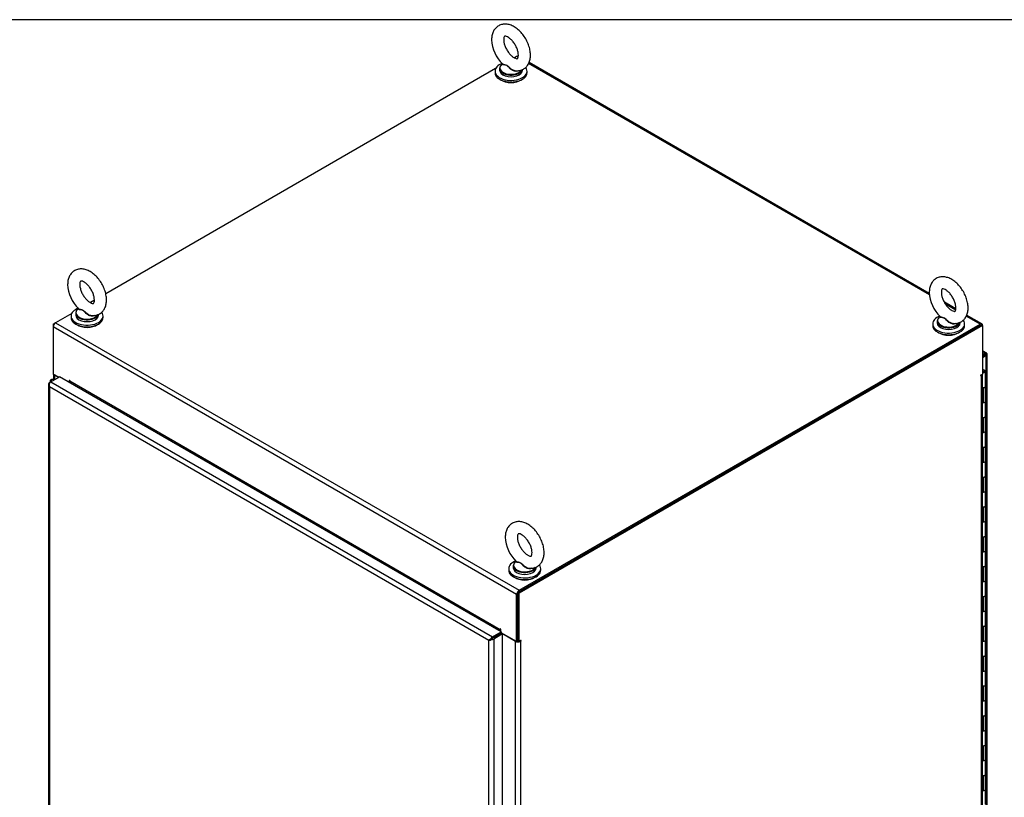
# Model space of a CAD drawing. Header units: inches. Extents: x 1 to 359, y -2 to 239.
# Tile 12 of 12: x 266 to 320, y 196 to 239. Entities that reach past the tile are written whole.
import ezdxf

# ---------------------------------------------------------------- set-up
doc = ezdxf.new("R2010")
doc.units = ezdxf.units.IN
doc.header["$MEASUREMENT"] = 0
for name, color, linetype in [('COM54578-79', 7, 'Continuous'), ('COM71109-5', 7, 'Continuous'), ('COM71110-6', 7, 'Continuous'), ('COM71112-7', 7, 'Continuous'), ('Default', 7, 'Continuous'), ('SCS00680', 7, 'Continuous'), ('WAF25362', 7, 'Continuous'), ('WAM254785', 7, 'Continuous')]:
    doc.layers.add(name, color=color, linetype=linetype)

# ---------------------------------------------------------------- blocks, each defined once
blk = doc.blocks.new('SE1')
at = {"layer": 'COM54578-79', "color": 7, "linetype": 'Continuous'}
for p, q in [((318.652, 219.673), (318.521, 219.749)), ((318.521, 219.698), (318.54, 219.688)), ((318.534, 219.685), (318.521, 219.677)), ((318.521, 219.631), (318.534, 219.624)), ((318.521, 219.61), (318.534, 219.602)), ((318.534, 219.602), (318.534, 219.624)), ((318.623, 219.675), (318.605, 219.685)), ((318.605, 219.624), (318.623, 219.634)), ((318.605, 219.624), (318.605, 219.602)), ((318.605, 219.602), (318.623, 219.613)), ((318.623, 219.613), (318.623, 219.634)), ((318.637, 219.633), (318.637, 219.654)), ((318.687, 218.809), (318.687, 219.626)), ((267.494, 219.117), (267.494, 219.035)), ((267.528, 219.069), (267.541, 219.062)), ((267.528, 219.055), (267.528, 219.069)), ((267.543, 219.146), (267.543, 219.124)), ((267.576, 219.176), (267.558, 219.166)), ((267.558, 219.125), (267.576, 219.115)), ((267.558, 219.125), (267.558, 219.104)), ((267.558, 219.104), (267.576, 219.094)), ((267.585, 219.087), (267.572, 219.095)), ((267.576, 219.094), (267.576, 219.115)), ((267.664, 219.166), (267.646, 219.176)), ((267.753, 219.185), (267.679, 219.185)), ((267.679, 219.172), (267.679, 219.185)), ((267.679, 219.142), (267.679, 219.146)), ((318.687, 217.993), (318.687, 218.809)), ((318.51, 218.742), (318.564, 218.742)), ((318.564, 217.925), (318.564, 218.742)), ((318.51, 217.925), (318.564, 217.925)), ((318.687, 217.176), (318.687, 217.993)), ((318.687, 216.36), (318.687, 217.176)), ((318.51, 217.109), (318.564, 217.109)), ((318.564, 216.292), (318.564, 217.109)), ((318.51, 216.292), (318.564, 216.292)), ((318.687, 215.543), (318.687, 216.36)), ((318.687, 214.727), (318.687, 215.543)), ((318.51, 215.476), (318.564, 215.476)), ((318.564, 214.659), (318.564, 215.476)), ((318.51, 214.659), (318.564, 214.659)), ((318.687, 213.91), (318.687, 214.727)), ((318.51, 213.843), (318.564, 213.843)), ((318.564, 213.026), (318.564, 213.843)), ((318.687, 213.094), (318.687, 213.91)), ((318.51, 213.026), (318.564, 213.026)), ((318.687, 212.277), (318.687, 213.094)), ((318.51, 212.21), (318.564, 212.21)), ((318.564, 211.393), (318.564, 212.21)), ((318.687, 211.461), (318.687, 212.277)), ((318.51, 211.393), (318.564, 211.393)), ((318.687, 210.644), (318.687, 211.461)), ((318.51, 210.577), (318.564, 210.577)), ((318.564, 209.76), (318.564, 210.577)), ((318.687, 209.828), (318.687, 210.644)), ((318.51, 209.76), (318.564, 209.76)), ((318.687, 209.011), (318.687, 209.828)), ((318.51, 208.944), (318.564, 208.944)), ((318.564, 208.127), (318.564, 208.944)), ((318.687, 208.195), (318.687, 209.011)), ((318.51, 208.127), (318.564, 208.127)), ((318.687, 207.378), (318.687, 208.195)), ((318.51, 207.311), (318.564, 207.311)), ((318.564, 206.494), (318.564, 207.311)), ((318.687, 206.562), (318.687, 207.378)), ((318.51, 206.494), (318.564, 206.494)), ((318.687, 205.745), (318.687, 206.562)), ((318.51, 205.678), (318.564, 205.678)), ((318.564, 204.861), (318.564, 205.678)), ((318.687, 204.929), (318.687, 205.745)), ((318.51, 204.861), (318.564, 204.861)), ((318.687, 204.112), (318.687, 204.929)), ((318.51, 204.045), (318.564, 204.045)), ((318.564, 203.228), (318.564, 204.045)), ((318.687, 203.296), (318.687, 204.112)), ((318.51, 203.228), (318.564, 203.228)), ((318.687, 202.479), (318.687, 203.296)), ((318.51, 202.412), (318.564, 202.412)), ((318.564, 201.595), (318.564, 202.412)), ((318.687, 201.663), (318.687, 202.479)), ((318.51, 201.595), (318.564, 201.595)), ((318.687, 200.846), (318.687, 201.663)), ((318.51, 200.779), (318.564, 200.779)), ((318.564, 199.962), (318.564, 200.779)), ((318.687, 200.03), (318.687, 200.846)), ((318.51, 199.962), (318.564, 199.962)), ((318.687, 199.213), (318.687, 200.03)), ((318.51, 199.146), (318.564, 199.146)), ((318.564, 198.329), (318.564, 199.146)), ((318.687, 198.397), (318.687, 199.213)), ((318.51, 198.329), (318.564, 198.329)), ((318.687, 197.58), (318.687, 198.397)), ((318.51, 197.513), (318.564, 197.513)), ((318.564, 196.696), (318.564, 197.513)), ((318.687, 196.764), (318.687, 197.58)), ((318.51, 196.696), (318.564, 196.696)), ((318.687, 195.947), (318.687, 196.764))]:
    blk.add_line(p, q, dxfattribs=at)
for centre, major_axis, start_param, end_param in [((318.57, 219.626), (-0.117, 0), 1.143969, 3.926991), ((318.57, 219.626), (-0.055, 0), 0.551314, 1.181988), ((318.57, 219.664), (0.05, 0), 0.785398, 2.356194), ((318.57, 219.644), (-0.05, 0), 0.785398, 2.356194), ((318.57, 219.623), (0.05, 0), 3.926991, 5.497787), ((318.57, 219.626), (-0.055, 0), 1.71942, 2.590278), ((318.587, 219.654), (-0.05, 0), 2.356194, 3.926991), ((318.587, 219.633), (-0.05, 0), 2.356194, 3.141593), ((267.611, 219.117), (0.117, 0), 1.748112, 3.926991), ((267.593, 219.146), (0.05, 0), 2.356194, 3.926991), ((267.593, 219.124), (0.05, 0), 3.141593, 3.926991), ((267.611, 219.117), (0.055, 0), 3.692907, 3.926991), ((267.611, 219.156), (0.05, 0), 0.785398, 2.356194), ((267.611, 219.135), (-0.05, 0), 0.785398, 1.715323), ((267.611, 219.114), (0.05, 0), 3.926991, 4.212426), ((267.611, 219.117), (0.117, 0), 0.634581, 1.405242), ((267.629, 219.146), (-0.05, 0), 2.997066, 3.926991), ((267.611, 219.117), (0.135, 0), 0.654814, 1.046685), ((318.57, 218.809), (-0.117, 0), 1.032711, 3.141593), ((318.57, 218.809), (-0.117, 0), 1.525279, 3.141593), ((318.57, 217.993), (-0.117, 0), 1.525279, 3.141593), ((318.57, 217.993), (-0.117, 0), 1.525279, 3.141593), ((318.57, 217.176), (-0.117, 0), 1.032711, 3.141593), ((318.57, 217.176), (-0.117, 0), 1.525279, 3.141593), ((318.57, 216.36), (-0.117, 0), 1.525279, 3.141593), ((318.57, 216.36), (-0.117, 0), 1.525279, 3.141593), ((318.57, 215.543), (-0.117, 0), 1.032711, 3.141593), ((318.57, 215.543), (-0.117, 0), 1.525279, 3.141593), ((318.57, 214.727), (-0.117, 0), 1.525279, 3.141593), ((318.57, 214.727), (-0.117, 0), 1.525279, 3.141593), ((318.57, 213.91), (-0.117, 0), 1.032711, 3.141593), ((318.57, 213.91), (-0.117, 0), 1.525279, 3.141593), ((318.57, 213.094), (-0.117, 0), 1.525279, 3.141593), ((318.57, 213.094), (-0.117, 0), 1.525279, 3.141593), ((318.57, 212.277), (-0.117, 0), 1.032711, 3.141593), ((318.57, 212.277), (-0.117, 0), 1.525279, 3.141593), ((318.57, 211.461), (-0.117, 0), 1.525279, 3.141593), ((318.57, 211.461), (-0.117, 0), 1.525279, 3.141593), ((318.57, 210.644), (-0.117, 0), 1.032711, 3.141593), ((318.57, 210.644), (-0.117, 0), 1.525279, 3.141593), ((318.57, 209.828), (-0.117, 0), 1.525279, 3.141593), ((318.57, 209.828), (-0.117, 0), 1.525279, 3.141593), ((318.57, 209.011), (-0.117, 0), 1.032711, 3.141593), ((318.57, 209.011), (-0.117, 0), 1.525279, 3.141593), ((318.57, 208.195), (-0.117, 0), 1.525279, 3.141593), ((318.57, 208.195), (-0.117, 0), 1.525279, 3.141593), ((318.57, 207.378), (-0.117, 0), 1.032711, 3.141593), ((318.57, 207.378), (-0.117, 0), 1.525279, 3.141593), ((318.57, 206.562), (-0.117, 0), 1.525279, 3.141593), ((318.57, 206.562), (-0.117, 0), 1.525279, 3.141593), ((318.57, 205.745), (-0.117, 0), 1.032711, 3.141593), ((318.57, 205.745), (-0.117, 0), 1.525279, 3.141593), ((318.57, 204.929), (-0.117, 0), 1.525279, 3.141593), ((318.57, 204.929), (-0.117, 0), 1.525279, 3.141593), ((318.57, 204.112), (-0.117, 0), 1.032711, 3.141593), ((318.57, 204.112), (-0.117, 0), 1.525279, 3.141593), ((318.57, 203.296), (-0.117, 0), 1.525279, 3.141593), ((318.57, 203.296), (-0.117, 0), 1.525279, 3.141593), ((318.57, 202.479), (-0.117, 0), 1.032711, 3.141593), ((318.57, 202.479), (-0.117, 0), 1.525279, 3.141593), ((318.57, 201.663), (-0.117, 0), 1.525279, 3.141593), ((318.57, 201.663), (-0.117, 0), 1.525279, 3.141593), ((318.57, 200.846), (-0.117, 0), 1.032711, 3.141593), ((318.57, 200.846), (-0.117, 0), 1.525279, 3.141593), ((318.57, 200.03), (-0.117, 0), 1.525279, 3.141593), ((318.57, 200.03), (-0.117, 0), 1.525279, 3.141593), ((318.57, 199.213), (-0.117, 0), 1.032711, 3.141593), ((318.57, 199.213), (-0.117, 0), 1.525279, 3.141593), ((318.57, 198.397), (-0.117, 0), 1.525279, 3.141593), ((318.57, 198.397), (-0.117, 0), 1.525279, 3.141593), ((318.57, 197.58), (-0.117, 0), 1.032711, 3.141593), ((318.57, 197.58), (-0.117, 0), 1.525279, 3.141593), ((318.57, 196.764), (-0.117, 0), 1.525279, 3.141593), ((318.57, 196.764), (-0.117, 0), 1.525279, 3.141593)]:
    blk.add_ellipse(centre, major_axis=major_axis, ratio=0.57735, start_param=start_param, end_param=end_param, dxfattribs=at)
at = {"layer": 'COM71109-5', "color": 7, "linetype": 'Continuous'}
for p, q in [((267.659, 222.215), (267.793, 222.292)), ((267.698, 222.192), (267.659, 222.215)), ((267.659, 222.215), (267.659, 222.06)), ((318.454, 222.176), (293.09, 207.532)), ((318.521, 222.137), (293.157, 207.493)), ((318.454, 222.176), (318.521, 222.137)), ((318.521, 222.137), (318.521, 219.484)), ((267.671, 219.477), (267.671, 219.175)), ((267.726, 219.42), (267.726, 219.185)), ((267.944, 219.295), (267.726, 219.42)), ((318.41, 219.407), (318.42, 219.401)), ((318.42, 219.425), (318.521, 219.484)), ((318.454, 219.42), (318.42, 219.401)), ((318.454, 154.664), (318.454, 219.42)), ((318.51, 154.742), (318.51, 219.477)), ((293.09, 204.879), (293.09, 207.532)), ((293.09, 207.532), (293.157, 207.493)), ((293.157, 204.84), (293.157, 207.493)), ((292.956, 204.854), (292.252, 205.26)), ((292.252, 140.504), (292.252, 205.26)), ((292.956, 140.098), (292.956, 204.854)), ((293.157, 204.84), (293.09, 204.879)), ((293.258, 204.898), (293.157, 204.84)), ((293.225, 204.854), (293.258, 204.874)), ((293.225, 204.854), (293.225, 140.098)), ((293.237, 204.886), (293.258, 204.874))]:
    blk.add_line(p, q, dxfattribs=at)
for centre, major_axis, start_param, end_param in [((267.861, 219.498), (0.19, 0), 3.357369, 3.926991), ((318.42, 219.413), (0.0075, 0.013), 0.785398, 3.926991), ((318.32, 219.498), (-0.19, 0), 2.356194, 2.925816), ((292.185, 205.222), (0.095, 0), 0.785398, 0.806235), ((293.09, 204.932), (-0.19, 0), 0.785398, 2.356194), ((293.09, 204.932), (-0.095, 0), 1.538919, 1.602674), ((293.258, 204.886), (-0.0075, -0.013), 0.785398, 3.926991)]:
    blk.add_ellipse(centre, major_axis=major_axis, ratio=0.57735, start_param=start_param, end_param=end_param, dxfattribs=at)
at = {"layer": 'COM71110-6', "color": 7, "linetype": 'Continuous'}
for p, q in [((293.023, 236.859), (292.898, 236.786)), ((293.103, 236.813), (293.023, 236.859)), ((291.875, 236.196), (270.532, 223.874)), ((315.609, 223.819), (293.681, 236.479)), ((315.606, 223.885), (293.701, 236.532)), ((269.913, 223.516), (269.696, 223.391)), ((317.061, 223.045), (316.43, 223.409)), ((317.053, 222.985), (316.489, 223.311)), ((268.674, 222.801), (267.793, 222.292)), ((318.387, 222.215), (317.63, 222.652)), ((318.482, 222.224), (317.65, 222.704)), ((293.023, 207.416), (267.659, 222.06)), ((267.659, 222.06), (267.659, 219.484)), ((267.793, 222.292), (293.157, 207.649)), ((293.157, 207.649), (318.387, 222.215)), ((293.157, 207.571), (318.387, 222.137)), ((267.965, 219.307), (267.659, 219.484)), ((268.543, 219.143), (268.554, 219.149)), ((268.543, 219.143), (268.543, 219.027)), ((268.564, 219.092), (268.564, 219.131)), ((292.118, 205.493), (268.564, 219.092)), ((293.023, 204.84), (293.023, 207.416)), ((293.09, 204.879), (293.09, 207.455)), ((292.118, 205.532), (292.129, 205.538)), ((292.118, 205.493), (292.118, 205.532)), ((292.139, 205.52), (292.139, 205.404)), ((293.023, 204.84), (292.184, 205.324)), ((293.09, 204.879), (293.023, 204.84))]:
    blk.add_line(p, q, dxfattribs=at)
for centre, major_axis, start_param, end_param in [((293.023, 236.704), (-0.095, -0.165), 3.141593, 3.926991), ((267.793, 222.137), (0.095, 0.165), 0.785398, 2.356194), ((318.387, 222.06), (-0.095, -0.165), 2.356194, 3.926991), ((268.554, 219.137), (0.0075, -0.013), 0.785398, 3.926991), ((268.497, 219.053), (0.0475, 0.0823), 4.716111, 5.497787), ((293.157, 207.493), (-0.095, -0.165), 3.926991, 5.497787), ((292.051, 205.454), (-0.0475, -0.0823), 1.574518, 2.356194), ((292.129, 205.526), (0.0075, -0.013), 0.785398, 3.926991)]:
    blk.add_ellipse(centre, major_axis=major_axis, ratio=0.57735, start_param=start_param, end_param=end_param, dxfattribs=at)
at = {"layer": 'COM71112-7', "color": 7, "linetype": 'Continuous'}
for p, q in [((318.749, 220.616), (318.521, 220.748)), ((318.654, 220.607), (318.521, 220.684)), ((318.654, 220.607), (318.521, 220.531)), ((318.654, 220.529), (318.521, 220.453)), ((318.654, 220.529), (318.521, 220.453)), ((318.721, 220.491), (318.521, 220.375)), ((318.718, 220.567), (318.654, 220.53)), ((318.654, 220.529), (318.719, 220.567)), ((318.654, 220.529), (318.673, 220.54)), ((318.654, 220.53), (318.654, 220.529)), ((318.654, 220.53), (318.654, 220.529)), ((318.654, 220.529), (318.654, 220.529)), ((318.654, 220.529), (318.654, 220.529)), ((318.654, 220.529), (318.654, 220.529)), ((318.654, 220.529), (318.654, 220.529)), ((318.718, 220.567), (318.747, 220.618)), ((318.719, 220.567), (318.777, 220.566)), ((318.721, 220.568), (318.721, 220.568)), ((318.721, 220.568), (318.721, 220.568)), ((318.721, 155.224), (318.721, 220.491)), ((318.777, 155.302), (318.777, 220.568)), ((267.527, 219.054), (268.011, 219.334)), ((292.184, 205.378), (268.011, 219.334)), ((267.434, 218.94), (267.404, 218.94)), ((267.404, 218.938), (267.404, 153.671)), ((267.46, 218.783), (267.459, 218.783)), ((267.459, 218.783), (267.46, 218.783)), ((267.46, 219.015), (267.527, 219.054)), ((291.498, 204.904), (267.46, 218.783)), ((267.46, 218.783), (267.46, 218.783)), ((267.46, 218.783), (267.46, 153.671)), ((267.46, 218.783), (267.46, 218.783)), ((267.46, 218.783), (267.46, 218.783)), ((267.527, 219.054), (291.699, 205.098)), ((291.699, 205.098), (292.184, 205.378)), ((291.699, 205.021), (292.184, 205.3)), ((292.184, 205.3), (291.699, 205.021)), ((292.184, 205.378), (292.184, 205.3)), ((292.251, 205.261), (292.184, 205.3)), ((291.498, 204.905), (291.498, 204.904)), ((291.498, 204.905), (291.498, 204.905)), ((291.498, 204.904), (291.498, 204.904)), ((291.498, 139.793), (291.498, 204.904)), ((291.498, 204.904), (291.498, 204.904)), ((291.515, 204.914), (291.635, 204.983)), ((291.635, 204.984), (291.524, 204.92)), ((291.635, 204.984), (291.606, 205.001)), ((291.699, 205.021), (291.635, 204.984)), ((291.635, 204.983), (291.699, 205.021)), ((291.635, 204.983), (291.636, 204.95)), ((291.699, 205.021), (291.699, 205.021)), ((291.699, 205.021), (291.699, 205.021)), ((291.699, 205.021), (291.699, 205.021)), ((291.699, 205.021), (291.699, 205.021)), ((292.251, 205.261), (291.766, 204.982)), ((291.766, 204.982), (291.766, 139.715)), ((292.251, 139.995), (292.251, 205.261))]:
    blk.add_line(p, q, dxfattribs=at)
for centre, radius, start, end in [((267.653, 218.939), 0.249, 179.8636, 218.9507), ((267.83, 218.927), 0.398, 175.5982, 201.1398), ((291.842, 204.628), 0.441, 122.3292, 141.2573), ((291.431, 205.341), 0.441, 278.7427, 297.6708)]:
    blk.add_arc(centre, radius, start, end, dxfattribs=at)
for centre, major_axis, start_param, end_param in [((318.654, 220.452), (0.095, 0.165), 0.020385, 0.785398), ((318.587, 220.568), (0.19, 0), 5.497787, 6.2628), ((267.594, 218.938), (-0.19, 0), 5.497787, 6.2628), ((267.527, 218.899), (0.095, 0.165), 0.785398, 1.550411), ((291.699, 204.943), (0.095, 0.165), 0.785398, 1.550411), ((291.632, 205.059), (0.19, 0), 4.732774, 5.497787)]:
    blk.add_ellipse(centre, major_axis=major_axis, ratio=0.57735, start_param=start_param, end_param=end_param, dxfattribs=at)
for points in [[(318.747, 220.618), (318.749, 220.617), (318.748, 220.612), (318.74, 220.595), (318.732, 220.583), (318.721, 220.569)], [(318.777, 220.566), (318.777, 220.568), (318.773, 220.57), (318.754, 220.571), (318.739, 220.571), (318.721, 220.568)]]:
    blk.add_open_spline(points, degree=3, knots=[0, 0, 0, 0, 0.5, 0.5, 1, 1, 1, 1], dxfattribs=at)
at = {"layer": 'SCS00680', "color": 7, "linetype": 'Continuous'}
for p, q in [((292.091, 236.203), (292.091, 236.105)), ((292.245, 236.46), (292.221, 236.441)), ((293.341, 236.105), (293.341, 236.146)), ((268.89, 222.807), (268.89, 222.71)), ((269.044, 223.065), (269.02, 223.045)), ((270.14, 222.71), (270.14, 222.751)), ((316.195, 222.633), (316.171, 222.613)), ((316.041, 222.375), (316.041, 222.278)), ((317.291, 222.278), (317.291, 222.319)), ((292.839, 208.98), (292.839, 208.882)), ((294.089, 208.882), (294.089, 208.923))]:
    blk.add_line(p, q, dxfattribs=at)
for centre in [(293.577, 237.854), (270.376, 224.459), (317.527, 224.027), (294.325, 210.631)]:
    blk.add_arc(centre, 1.926, 182.3144, 226.5495, dxfattribs=at)
for centre, major_axis, start_param, end_param in [((292.716, 236.234), (0.611, 0), 2.514731, 5.981735), ((292.716, 236.203), (-0.625, 0), 5.982997, 6.283185), ((292.716, 236.203), (-0.625, 0), 0, 2.956859), ((292.716, 236.105), (-0.625, 0), 0, 3.141593), ((269.515, 222.838), (0.611, 0), 2.514731, 5.981735), ((269.515, 222.807), (-0.625, 0), 5.983054, 6.283185), ((269.515, 222.807), (-0.625, 0), 0, 2.956859), ((269.515, 222.71), (-0.625, 0), 0, 3.141593), ((316.666, 222.406), (0.611, 0), 2.514731, 5.981735), ((316.666, 222.375), (-0.625, 0), 5.983023, 6.283185), ((316.666, 222.375), (-0.625, 0), 0, 2.956859), ((316.666, 222.278), (-0.625, 0), 0, 3.141593), ((293.464, 209.011), (0.611, 0), 2.514731, 5.981735), ((293.464, 208.98), (-0.625, 0), 5.983056, 6.283185), ((293.464, 208.98), (-0.625, 0), 0, 2.956859), ((293.464, 208.882), (-0.625, 0), 0, 3.141593)]:
    blk.add_ellipse(centre, major_axis=major_axis, ratio=0.57735, start_param=start_param, end_param=end_param, dxfattribs=at)
for points, knots in [([(292.965, 236.085), (292.98, 236.082), (293.057, 236.067), (293.21, 236.088), (293.4, 236.158), (293.562, 236.286), (293.682, 236.457), (293.757, 236.659), (293.787, 236.89), (293.771, 237.148), (293.706, 237.42), (293.596, 237.692), (293.447, 237.949), (293.266, 238.181), (293.057, 238.377), (292.835, 238.522), (292.611, 238.609), (292.395, 238.64), (292.184, 238.613), (291.991, 238.525), (291.835, 238.381), (291.727, 238.202), (291.664, 237.995), (291.656, 237.857), (291.653, 237.776)], [0, 0, 0, 0, 0.008644, 0.05233, 0.094807, 0.139694, 0.183475, 0.228226, 0.27571, 0.326009, 0.377615, 0.429139, 0.480554, 0.532197, 0.584384, 0.63759, 0.686181, 0.731952, 0.775329, 0.822361, 0.866886, 0.910686, 0.956031, 1, 1, 1, 1]), ([(292.315, 237.776), (292.316, 237.802), (292.318, 237.863), (292.341, 237.939), (292.363, 237.965), (292.363, 237.963), (292.384, 237.971), (292.459, 237.959), (292.573, 237.905), (292.707, 237.801), (292.84, 237.656), (292.958, 237.478), (293.05, 237.285), (293.105, 237.095), (293.123, 236.93), (293.108, 236.81), (293.079, 236.75), (293.067, 236.743), (293.066, 236.739), (293.005, 236.739), (292.901, 236.778), (292.77, 236.867), (292.635, 237), (292.51, 237.168), (292.409, 237.359), (292.341, 237.551), (292.317, 237.695), (292.315, 237.757), (292.315, 237.776)], [0, 0, 0, 0, 0.020263, 0.058493, 0.097685, 0.141392, 0.180842, 0.217603, 0.256517, 0.295564, 0.335604, 0.376549, 0.417856, 0.458806, 0.498767, 0.537544, 0.576074, 0.6165, 0.66654, 0.70398, 0.743696, 0.782673, 0.822351, 0.863052, 0.904308, 0.945469, 0.9858, 1, 1, 1, 1]), ([(293.122, 236.086), (293.12, 236.084), (293.118, 236.083), (293.072, 236.051), (293.013, 236.04), (292.89, 236.054), (292.828, 236.079), (292.745, 236.129), (292.718, 236.148), (292.668, 236.189), (292.645, 236.21), (292.599, 236.255), (292.577, 236.278), (292.534, 236.321), (292.512, 236.342), (292.467, 236.372), (292.443, 236.382), (292.399, 236.392), (292.378, 236.394), (292.319, 236.398), (292.288, 236.4), (292.245, 236.413), (292.234, 236.425), (292.242, 236.447), (292.245, 236.452), (292.248, 236.456)], [0.059415, 0.059415, 0.059415, 0.059415, 0.0625, 0.0625, 0.125, 0.125, 0.1875, 0.1875, 0.21875, 0.21875, 0.25, 0.25, 0.28125, 0.28125, 0.3125, 0.3125, 0.34375, 0.34375, 0.375, 0.375, 0.4375, 0.4375, 0.5, 0.5, 0.5138231, 0.5138231, 0.5138231, 0.5138231]), ([(292.247, 236.454), (292.252, 236.45), (292.258, 236.446), (292.287, 236.433), (292.32, 236.428), (292.398, 236.415), (292.444, 236.406), (292.512, 236.364), (292.534, 236.346), (292.578, 236.306), (292.601, 236.285), (292.67, 236.222), (292.719, 236.181), (292.83, 236.115), (292.891, 236.091), (292.957, 236.082), (292.961, 236.081), (292.965, 236.081)], [0.5423969, 0.5423969, 0.5423969, 0.5423969, 0.5625, 0.5625, 0.625, 0.625, 0.6875, 0.6875, 0.71875, 0.71875, 0.75, 0.75, 0.8125, 0.8125, 0.875, 0.875, 0.8792416, 0.8792416, 0.8792416, 0.8792416]), ([(269.764, 222.69), (269.778, 222.687), (269.855, 222.672), (270.008, 222.692), (270.198, 222.762), (270.361, 222.89), (270.48, 223.061), (270.555, 223.263), (270.586, 223.495), (270.569, 223.752), (270.504, 224.025), (270.394, 224.296), (270.246, 224.553), (270.064, 224.785), (269.856, 224.981), (269.634, 225.126), (269.409, 225.214), (269.193, 225.244), (268.982, 225.217), (268.789, 225.129), (268.633, 224.985), (268.526, 224.806), (268.462, 224.599), (268.454, 224.461), (268.451, 224.381)], [0, 0, 0, 0, 0.008644, 0.05233, 0.094807, 0.139694, 0.183475, 0.228226, 0.27571, 0.326009, 0.377615, 0.429139, 0.480554, 0.532197, 0.584384, 0.63759, 0.686181, 0.731952, 0.775329, 0.822361, 0.866886, 0.910686, 0.956031, 1, 1, 1, 1]), ([(316.915, 222.258), (316.93, 222.255), (317.006, 222.24), (317.16, 222.26), (317.35, 222.33), (317.512, 222.458), (317.632, 222.629), (317.706, 222.831), (317.737, 223.063), (317.72, 223.32), (317.655, 223.593), (317.546, 223.864), (317.397, 224.122), (317.216, 224.353), (317.007, 224.549), (316.785, 224.694), (316.561, 224.782), (316.345, 224.812), (316.133, 224.785), (315.94, 224.697), (315.784, 224.553), (315.677, 224.375), (315.613, 224.168), (315.606, 224.03), (315.602, 223.949)], [0, 0, 0, 0, 0.008644, 0.05233, 0.094807, 0.139694, 0.183475, 0.228226, 0.27571, 0.326009, 0.377615, 0.429139, 0.480554, 0.532197, 0.584384, 0.63759, 0.686181, 0.731952, 0.775329, 0.822361, 0.866886, 0.910686, 0.956031, 1, 1, 1, 1]), ([(269.113, 224.381), (269.114, 224.406), (269.116, 224.468), (269.139, 224.543), (269.162, 224.569), (269.161, 224.568), (269.183, 224.575), (269.258, 224.564), (269.372, 224.509), (269.505, 224.406), (269.638, 224.26), (269.757, 224.083), (269.848, 223.889), (269.904, 223.699), (269.921, 223.534), (269.906, 223.414), (269.877, 223.355), (269.865, 223.348), (269.865, 223.344), (269.804, 223.344), (269.699, 223.383), (269.568, 223.472), (269.434, 223.604), (269.309, 223.773), (269.207, 223.964), (269.14, 224.156), (269.115, 224.299), (269.114, 224.362), (269.113, 224.381)], [0, 0, 0, 0, 0.020263, 0.058493, 0.097685, 0.141392, 0.180842, 0.217603, 0.256517, 0.295564, 0.335604, 0.376549, 0.417856, 0.458806, 0.498767, 0.537544, 0.576074, 0.6165, 0.66654, 0.70398, 0.743696, 0.782673, 0.822351, 0.863052, 0.904308, 0.945469, 0.9858, 1, 1, 1, 1]), ([(316.265, 223.949), (316.266, 223.974), (316.268, 224.036), (316.29, 224.111), (316.313, 224.137), (316.312, 224.136), (316.334, 224.144), (316.409, 224.132), (316.523, 224.077), (316.656, 223.974), (316.789, 223.829), (316.908, 223.651), (316.999, 223.457), (317.055, 223.267), (317.072, 223.102), (317.058, 222.982), (317.029, 222.923), (317.017, 222.916), (317.016, 222.912), (316.955, 222.912), (316.85, 222.951), (316.72, 223.04), (316.585, 223.172), (316.46, 223.341), (316.359, 223.532), (316.291, 223.724), (316.267, 223.867), (316.265, 223.93), (316.265, 223.949)], [0, 0, 0, 0, 0.020263, 0.058493, 0.097685, 0.141392, 0.180842, 0.217603, 0.256517, 0.295564, 0.335604, 0.376549, 0.417856, 0.458806, 0.498767, 0.537544, 0.576074, 0.6165, 0.66654, 0.70398, 0.743696, 0.782673, 0.822351, 0.863052, 0.904308, 0.945469, 0.9858, 1, 1, 1, 1]), ([(269.92, 222.69), (269.918, 222.689), (269.916, 222.687), (269.87, 222.656), (269.811, 222.645), (269.688, 222.659), (269.627, 222.683), (269.543, 222.733), (269.517, 222.752), (269.466, 222.793), (269.443, 222.815), (269.398, 222.86), (269.376, 222.883), (269.333, 222.926), (269.311, 222.947), (269.265, 222.977), (269.242, 222.986), (269.197, 222.997), (269.176, 222.999), (269.117, 223.003), (269.086, 223.004), (269.043, 223.018), (269.032, 223.03), (269.041, 223.052), (269.043, 223.056), (269.046, 223.061)], [0.059415, 0.059415, 0.059415, 0.059415, 0.0625, 0.0625, 0.125, 0.125, 0.1875, 0.1875, 0.21875, 0.21875, 0.25, 0.25, 0.28125, 0.28125, 0.3125, 0.3125, 0.34375, 0.34375, 0.375, 0.375, 0.4375, 0.4375, 0.5, 0.5, 0.5138231, 0.5138231, 0.5138231, 0.5138231]), ([(269.046, 223.058), (269.05, 223.054), (269.056, 223.051), (269.086, 223.038), (269.119, 223.033), (269.196, 223.02), (269.242, 223.011), (269.31, 222.969), (269.333, 222.95), (269.377, 222.911), (269.399, 222.89), (269.468, 222.826), (269.518, 222.786), (269.629, 222.72), (269.69, 222.695), (269.755, 222.686), (269.759, 222.686), (269.763, 222.685)], [0.5423969, 0.5423969, 0.5423969, 0.5423969, 0.5625, 0.5625, 0.625, 0.625, 0.6875, 0.6875, 0.71875, 0.71875, 0.75, 0.75, 0.8125, 0.8125, 0.875, 0.875, 0.8792416, 0.8792416, 0.8792416, 0.8792416]), ([(317.072, 222.258), (317.07, 222.257), (317.067, 222.255), (317.022, 222.224), (316.963, 222.213), (316.84, 222.227), (316.778, 222.251), (316.695, 222.301), (316.668, 222.321), (316.618, 222.361), (316.594, 222.383), (316.549, 222.428), (316.527, 222.451), (316.484, 222.494), (316.462, 222.515), (316.417, 222.545), (316.393, 222.554), (316.348, 222.565), (316.327, 222.567), (316.269, 222.571), (316.237, 222.572), (316.194, 222.586), (316.184, 222.598), (316.192, 222.62), (316.194, 222.624), (316.198, 222.629)], [0.059415, 0.059415, 0.059415, 0.059415, 0.0625, 0.0625, 0.125, 0.125, 0.1875, 0.1875, 0.21875, 0.21875, 0.25, 0.25, 0.28125, 0.28125, 0.3125, 0.3125, 0.34375, 0.34375, 0.375, 0.375, 0.4375, 0.4375, 0.5, 0.5, 0.5138231, 0.5138231, 0.5138231, 0.5138231]), ([(316.189, 222.636), (316.193, 222.628), (316.202, 222.621), (316.237, 222.606), (316.27, 222.601), (316.347, 222.588), (316.393, 222.579), (316.462, 222.537), (316.484, 222.519), (316.528, 222.479), (316.55, 222.458), (316.619, 222.394), (316.669, 222.354), (316.78, 222.288), (316.841, 222.263), (316.906, 222.254), (316.911, 222.254), (316.915, 222.253)], [0.5276212, 0.5276212, 0.5276212, 0.5276212, 0.5625, 0.5625, 0.625, 0.625, 0.6875, 0.6875, 0.71875, 0.71875, 0.75, 0.75, 0.8125, 0.8125, 0.875, 0.875, 0.8792416, 0.8792416, 0.8792416, 0.8792416]), ([(293.713, 208.862), (293.728, 208.859), (293.805, 208.844), (293.958, 208.865), (294.148, 208.935), (294.31, 209.063), (294.43, 209.234), (294.505, 209.436), (294.535, 209.668), (294.519, 209.925), (294.454, 210.197), (294.344, 210.469), (294.195, 210.726), (294.014, 210.958), (293.805, 211.154), (293.583, 211.299), (293.359, 211.387), (293.143, 211.417), (292.932, 211.39), (292.739, 211.302), (292.583, 211.158), (292.475, 210.979), (292.412, 210.772), (292.404, 210.634), (292.401, 210.554)], [0, 0, 0, 0, 0.008644, 0.05233, 0.094807, 0.139694, 0.183475, 0.228226, 0.27571, 0.326009, 0.377615, 0.429139, 0.480554, 0.532197, 0.584384, 0.63759, 0.686181, 0.731952, 0.775329, 0.822361, 0.866886, 0.910686, 0.956031, 1, 1, 1, 1]), ([(293.063, 210.554), (293.064, 210.579), (293.066, 210.64), (293.089, 210.716), (293.112, 210.742), (293.111, 210.741), (293.133, 210.748), (293.208, 210.736), (293.322, 210.682), (293.455, 210.578), (293.588, 210.433), (293.706, 210.256), (293.798, 210.062), (293.853, 209.872), (293.871, 209.707), (293.856, 209.587), (293.827, 209.527), (293.815, 209.521), (293.815, 209.516), (293.754, 209.517), (293.649, 209.556), (293.518, 209.644), (293.383, 209.777), (293.259, 209.945), (293.157, 210.136), (293.089, 210.328), (293.065, 210.472), (293.063, 210.535), (293.063, 210.554)], [0, 0, 0, 0, 0.020263, 0.058493, 0.097685, 0.141392, 0.180842, 0.217603, 0.256517, 0.295564, 0.335604, 0.376549, 0.417856, 0.458806, 0.498767, 0.537544, 0.576074, 0.6165, 0.66654, 0.70398, 0.743696, 0.782673, 0.822351, 0.863052, 0.904308, 0.945469, 0.9858, 1, 1, 1, 1]), ([(293.861, 208.857), (293.818, 208.828), (293.76, 208.817), (293.638, 208.832), (293.577, 208.856), (293.493, 208.906), (293.466, 208.925), (293.416, 208.966), (293.393, 208.988), (293.347, 209.032), (293.326, 209.055), (293.282, 209.099), (293.26, 209.119), (293.215, 209.149), (293.191, 209.159), (293.147, 209.169), (293.126, 209.171), (293.067, 209.176), (293.036, 209.177), (292.993, 209.191), (292.982, 209.203), (292.99, 209.225), (292.993, 209.229), (292.996, 209.234)], [0.0637076, 0.0637076, 0.0637076, 0.0637076, 0.125, 0.125, 0.1875, 0.1875, 0.21875, 0.21875, 0.25, 0.25, 0.28125, 0.28125, 0.3125, 0.3125, 0.34375, 0.34375, 0.375, 0.375, 0.4375, 0.4375, 0.5, 0.5, 0.5138231, 0.5138231, 0.5138231, 0.5138231]), ([(292.995, 209.231), (293, 209.227), (293.006, 209.223), (293.035, 209.211), (293.068, 209.206), (293.146, 209.193), (293.192, 209.183), (293.26, 209.141), (293.282, 209.123), (293.327, 209.084), (293.349, 209.062), (293.418, 208.999), (293.467, 208.958), (293.578, 208.892), (293.64, 208.868), (293.705, 208.859), (293.709, 208.858), (293.713, 208.858)], [0.5423969, 0.5423969, 0.5423969, 0.5423969, 0.5625, 0.5625, 0.625, 0.625, 0.6875, 0.6875, 0.71875, 0.71875, 0.75, 0.75, 0.8125, 0.8125, 0.875, 0.875, 0.8792416, 0.8792416, 0.8792416, 0.8792416])]:
    blk.add_open_spline(points, degree=3, knots=knots, dxfattribs=at)
at = {"layer": 'WAF25362', "color": 7, "linetype": 'Continuous'}
for p, q in [((291.841, 236.056), (291.841, 235.967)), ((293.591, 235.967), (293.591, 236.056)), ((268.64, 222.661), (268.64, 222.572)), ((270.39, 222.572), (270.39, 222.661)), ((315.791, 222.229), (315.791, 222.14)), ((317.541, 222.14), (317.541, 222.229)), ((292.589, 208.833), (292.589, 208.744)), ((294.339, 208.744), (294.339, 208.833))]:
    blk.add_line(p, q, dxfattribs=at)
for centre, start_param, end_param in [((292.716, 236.056), 5.292957, 6.283185), ((292.716, 236.056), 0, 3.552283), ((292.716, 235.967), 0, 3.141593), ((269.515, 222.661), 5.283382, 6.283185), ((269.515, 222.661), 0, 3.552283), ((269.515, 222.572), 0, 3.141593), ((316.666, 222.229), 5.299486, 6.283185), ((316.666, 222.229), 0, 3.552283), ((316.666, 222.14), 0, 3.141593), ((293.464, 208.833), 5.289218, 6.283185), ((293.464, 208.833), 0, 3.552283), ((293.464, 208.744), 0, 3.141593)]:
    blk.add_ellipse(centre, major_axis=(-0.875, 0), ratio=0.57735, start_param=start_param, end_param=end_param, dxfattribs=at)
at = {"layer": 'WAM254785', "color": 7, "linetype": 'Continuous'}
for centre, start_param, end_param in [((292.716, 235.865), 0.705195, 2.436398), ((269.515, 222.47), 0.705194, 2.436399), ((316.666, 222.038), 0.705195, 2.436398), ((293.464, 208.642), 0.705193, 2.436399)]:
    blk.add_ellipse(centre, major_axis=(-0.75, 0), ratio=0.57735, start_param=start_param, end_param=end_param, dxfattribs=at)
blk = doc.blocks.new('BORDER')
at = {"layer": 'Default', "color": 7, "linetype": 'Continuous'}
blk.add_line((0, 27.86), (-41.86, 27.86), dxfattribs=at)

msp = doc.modelspace()

# ---------------------------------------------------------------- block references
at = {"layer": 'Default', "color": 7, "xscale": 8.55, "yscale": 8.55, "zscale": 8.55}
msp.add_blockref('BORDER', (359.223, 0.67), dxfattribs=at)
at = {"layer": 'Default'}
msp.add_blockref('SE1', (0, 0), dxfattribs=at)

doc.saveas('drawing.dxf')
